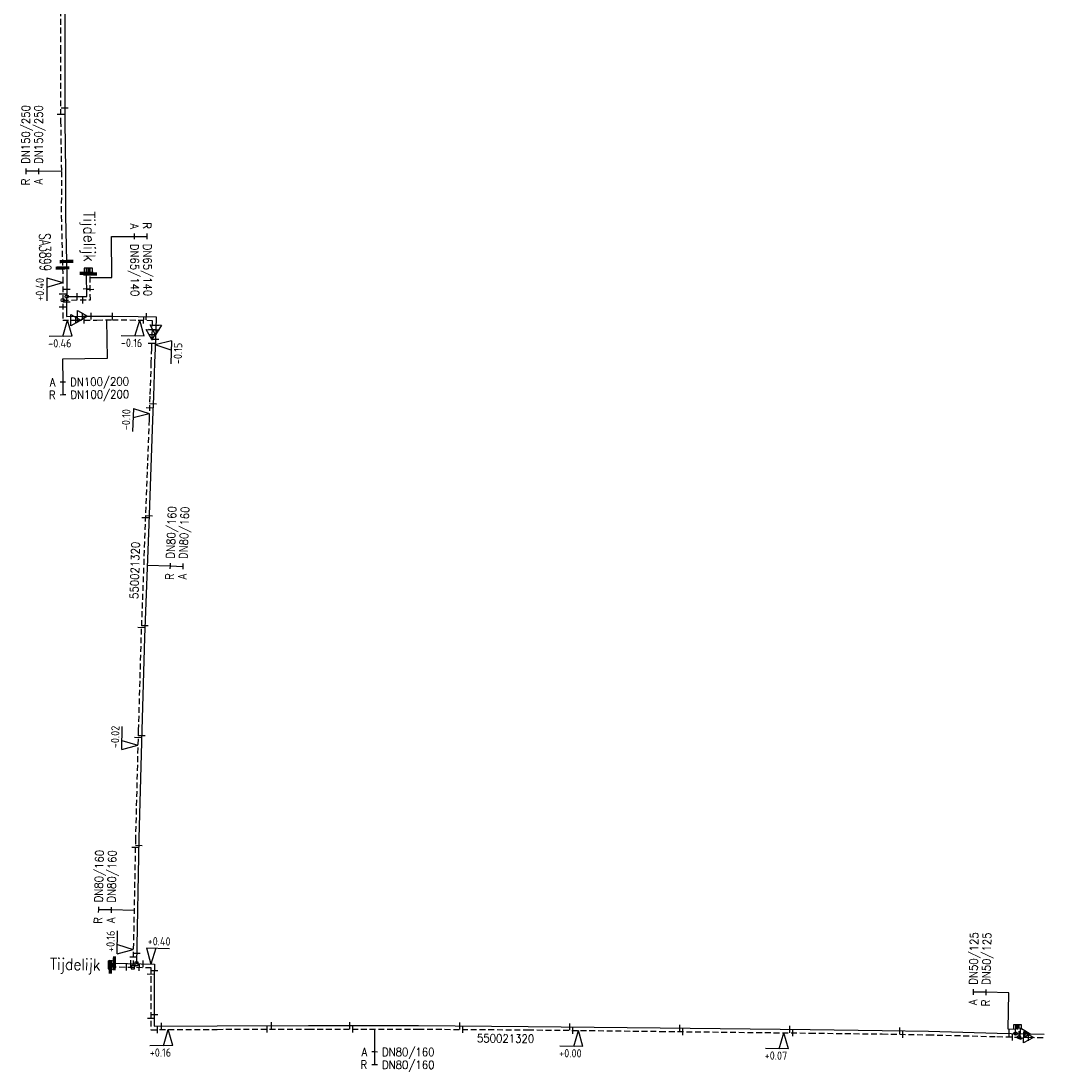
# Model space of a CAD drawing. Header units: millimetres. Extents: x 0 to 118862798, y 0 to 490252104.
# Tile 5 of 12: x 115307437 to 115419053, y 489224325 to 489338909. Entities that reach past the tile are written whole.
import ezdxf
from ezdxf.enums import TextEntityAlignment as Align

# ---------------------------------------------------------------- set-up
doc = ezdxf.new("R2010")
doc.units = ezdxf.units.MM
doc.header["$LTSCALE"] = 200
doc.linetypes.add('HIDDEN2', pattern=[4.7625, 3.175, -1.5875])
for name, color, linetype in [('WW-C-AFSLUITER', 7, 'Continuous'), ('WW-C-mof', 7, 'Continuous'), ('WW-C-tstuk', 7, 'Continuous'), ('WW-C-VERLOOP', 7, 'Continuous'), ('WW-I-diam', 7, 'Continuous'), ('WW-I-info', 7, 'Continuous'), ('WW-I-NAP', 7, 'Continuous'), ('WW-L-aanvoer', 3, 'Continuous'), ('WW-L-retour', 3, 'HIDDEN2')]:
    doc.layers.add(name, color=color, linetype=linetype)
doc.styles.add('DIN17', font='ROMANS.SHX', dxfattribs={"width": 0.9})
doc.styles.add('ISOCP', font='ISOCP.SHX')

# ---------------------------------------------------------------- blocks, each defined once
blk = doc.blocks.new('LR-mof')
at = {"color": 0, "linetype": 'ByBlock', "lineweight": -2}
blk.add_line((0, -0.75), (0, 0.75), dxfattribs=at)
blk = doc.blocks.new('LR-VERL')
at = {"color": 0, "linetype": 'ByBlock', "lineweight": -2}
blk.add_lwpolyline([(1.08, 0), (-1.08, -1.25), (-1.08, 1.25)], close=True, dxfattribs=at)
blk = doc.blocks.new('LR-smof')
at = {"color": 0, "linetype": 'ByBlock', "lineweight": -2}
blk.add_lwpolyline([(1, 0.5), (0, 0.5), (0, -0.5), (1, -0.5)], dxfattribs=at)
blk = doc.blocks.new('LR-tsb')
blk.add_circle((0, 0), 0.375)
blk = doc.blocks.new('LR-tso')
blk.add_lwpolyline([(-0.375, -0.375), (0.375, -0.375), (0.375, 0.375), (-0.375, 0.375)], close=True)
blk = doc.blocks.new('nap2')
at = {"color": 0, "linetype": 'Continuous', "lineweight": -3}
for p, q in [((1, 3.5), (-4, 3.5)), ((-1, 3.5), (0, 0)), ((1, 3.5), (0, 0))]:
    blk.add_line(p, q, dxfattribs=at)
at = {"color": 0, "linetype": 'Continuous', "lineweight": -3, "style": 'ISOCP'}
for tag, p in [('*1', (-1.5, 5)), ('*2', (-4, 1.5))]:
    blk.add_attdef(tag, text='', height=1.8, dxfattribs=at).set_placement(p, align=Align.MIDDLE)
blk = doc.blocks.new('LR-DIAB2')
at = {"color": 0, "linetype": 'Continuous', "lineweight": -3}
blk.add_line((0, 5), (0, 7.8), dxfattribs=at)
at = {"color": 0, "lineweight": -3}
blk.add_line((0, 0), (0, 5), dxfattribs=at)
for points in [[(0.61, 7.8), (0, 7.8), (-0.61, 7.8)], [(0.61, 5), (0, 5), (-0.61, 5)]]:
    blk.add_lwpolyline(points, dxfattribs=at)
at = {"color": 1, "lineweight": -3, "style": 'DIN17', "width": 0.9}
for tag, p in [('*1', (-1.61, 7.8)), ('*2', (-1.61, 5.02))]:
    blk.add_attdef(tag, text='', height=1.8, dxfattribs=at).set_placement(p, align=Align.MIDDLE_RIGHT)
for tag, p in [('*11', (1.61, 7.8)), ('*12', (1.61, 5))]:
    blk.add_attdef(tag, text='', height=1.8, dxfattribs=at).set_placement(p, align=Align.MIDDLE_LEFT)
blk = doc.blocks.new('nap1')
at = {"color": 0, "linetype": 'Continuous', "lineweight": -3}
for p, q in [((-1, 3.5), (0, 0)), ((-1, 3.5), (4, 3.5)), ((1, 3.5), (0, 0))]:
    blk.add_line(p, q, dxfattribs=at)
at = {"color": 0, "linetype": 'Continuous', "lineweight": -3, "style": 'ISOCP'}
for tag, p in [('*1', (1.7, 5)), ('*2', (4, 1.5))]:
    blk.add_attdef(tag, text='', height=1.8, dxfattribs=at).set_placement(p, align=Align.MIDDLE)
blk = doc.blocks.new('LR-DIAO2')
at = {"color": 0, "lineweight": -3}
blk.add_line((0, 0), (0, -5), dxfattribs=at)
at = {"color": 0, "linetype": 'Continuous', "lineweight": -3}
blk.add_line((0, -5), (0, -7.8), dxfattribs=at)
at = {"color": 0, "lineweight": -3}
for points in [[(0.61, -5), (0, -5), (-0.61, -5)], [(0.61, -7.8), (0, -7.8), (-0.61, -7.8)]]:
    blk.add_lwpolyline(points, dxfattribs=at)
at = {"color": 1, "lineweight": -3, "style": 'DIN17', "width": 0.9}
for tag, p in [('*1', (-1.61, -5)), ('*2', (-1.61, -7.78))]:
    blk.add_attdef(tag, text='', height=1.8, dxfattribs=at).set_placement(p, align=Align.MIDDLE_RIGHT)
for tag, p in [('*11', (1.61, -5)), ('*12', (1.61, -7.8))]:
    blk.add_attdef(tag, text='', height=1.8, dxfattribs=at).set_placement(p, align=Align.MIDDLE_LEFT)
blk = doc.blocks.new('LR-AFS')
at = {"color": 0, "lineweight": -3, "const_width": 0.7}
blk.add_lwpolyline([(0, -1.5), (0, 1.5)], dxfattribs=at)
at = {"color": 7, "linetype": 'ByBlock', "lineweight": -2, "style": 'DIN17', "width": 0.9}
blk.add_attdef('*1', text='', height=2.5, dxfattribs=at).set_placement((0, 5), align=Align.MIDDLE)
at = {"color": 0, "linetype": 'ByBlock', "lineweight": -2, "style": 'DIN17', "width": 0.3, "flags": 1}
for tag, p in [('*2', (2.5, 1.5)), ('OCODE', (-7.5, -2.5)), ('NCODE', (-2.5, -2.5)), ('BC', (2.5, -2.5)), ('RK', (7.5, -2.5)), ('ST', (-7.5, -5)), ('VCODE', (-2.5, -5)), ('NIVO', (2.5, -5)), ('IMM', (7.5, -5)), ('FABR', (-7.5, -7.5)), ('TYPE', (-2.5, -7.5)), ('OPBOUW', (2.5, -7.5)), ('BEDIEN', (7.5, -7.5)), ('VERTR', (-7.5, -10)), ('OPBLEN', (-2.5, -10)), ('HULPST', (2.5, -10)), ('VERLSP', (7.5, -10)), ('DEKM', (-7.5, -12.5)), ('PDATUM', (-2.5, -12.5)), ('OPM', (2.5, -12.5)), ('BORD', (7.5, -12.5)), ('BORDL', (-7.5, -15)), ('BORDX', (-2.5, -15)), ('BORDY', (2.5, -15)), ('BORDZ', (7.5, -15))]:
    blk.add_attdef(tag, text='', height=1.8, dxfattribs=at).set_placement(p, align=Align.MIDDLE)
blk = doc.blocks.new('LR-hyp')
at = {"color": 7, "linetype": 'ByBlock', "lineweight": -3, "style": 'DIN17', "width": 0.9}
blk.add_attdef('*1', text='', height=1.8, dxfattribs=at).set_placement((0, 0), align=Align.MIDDLE)
at = {"color": 7, "linetype": 'ByBlock', "lineweight": -2, "style": 'DIN17', "width": 0.9, "flags": 1}
blk.add_attdef('*2', text='', height=1.8, dxfattribs=at).set_placement((0, -5), align=Align.MIDDLE)

msp = doc.modelspace()

# ---------------------------------------------------------------- linework, layer by layer
at = {"layer": 'WW-I-diam'}
for p, q in [((115317350, 489310933), (115317309, 489315374)), ((115314980, 489310911), (115317350, 489310933)), ((115316767, 489306292), (115316823, 489302062)), ((115316823, 489302062), (115311966, 489301998)), ((115415141, 489228880), (115415216, 489232864)), ((115415965, 489228865), (115415141, 489228880))]:
    msp.add_line(p, q, dxfattribs=at)
at = {"layer": 'WW-L-aanvoer'}
for p, q in [((115312211, 489343893), (115312202, 489335962)), ((115312202, 489335962), (115312204, 489327991)), ((115312204, 489327991), (115312297, 489322505)), ((115312297, 489322505), (115312281, 489317643)), ((115312281, 489317643), (115312402, 489312671)), ((115312402, 489312671), (115312445, 489310917)), ((115314596, 489311386), (115314591, 489311937)), ((115312445, 489310917), (115312414, 489306673)), ((115314619, 489308853), (115314596, 489311386)), ((115312430, 489308833), (115314619, 489308853)), ((115312414, 489306673), (115314148, 489306689)), ((115314148, 489306689), (115315709, 489306703)), ((115315709, 489306703), (115317410, 489306700)), ((115317410, 489306700), (115320227, 489306673)), ((115320227, 489306673), (115322172, 489306634)), ((115322172, 489306634), (115322130, 489305194)), ((115322130, 489305194), (115322072, 489303171)), ((115322072, 489303171), (115321999, 489301637)), ((115321999, 489301637), (115321876, 489297941)), ((115321876, 489297941), (115321785, 489295393)), ((115321785, 489295393), (115321366, 489283994)), ((115321366, 489283994), (115320905, 489271637)), ((115320905, 489271637), (115320610, 489261519)), ((115320610, 489261519), (115320306, 489249712)), ((115320306, 489249712), (115320041, 489236029)), ((115316949, 489236089), (115317619, 489236076)), ((115317619, 489236076), (115321994, 489235991)), ((115321994, 489235991), (115321966, 489234565)), ((115321966, 489234565), (115321981, 489229214)), ((115321981, 489229214), (115328841, 489229251)), ((115328841, 489229251), (115338808, 489229286)), ((115338808, 489229286), (115350801, 489229274)), ((115350801, 489229274), (115362776, 489229197)), ((115362776, 489229197), (115377179, 489229030)), ((115415956, 489228412), (115415974, 489229367)), ((115377179, 489229030), (115393527, 489228843)), ((115393527, 489228843), (115401409, 489228749)), ((115401409, 489228749), (115406448, 489228657)), ((115406448, 489228657), (115413928, 489228457)), ((115413928, 489228457), (115417005, 489228389)), ((115417005, 489228389), (115419061, 489228344))]:
    msp.add_line(p, q, dxfattribs=at)
at = {"layer": 'WW-L-retour'}
for p, q in [((115311761, 489343897), (115311752, 489335962)), ((115311752, 489335962), (115311754, 489327986)), ((115311754, 489327986), (115311847, 489322496)), ((115311847, 489322496), (115311831, 489317633)), ((115311831, 489317633), (115311970, 489311959)), ((115311970, 489311959), (115311995, 489310906)), ((115314977, 489311287), (115314971, 489311940)), ((115311995, 489310906), (115311987, 489306244)), ((115315003, 489308477), (115314977, 489311287)), ((115311991, 489308449), (115315003, 489308477)), ((115311987, 489306244), (115313409, 489306257)), ((115313409, 489306257), (115315713, 489306278)), ((115315713, 489306278), (115317409, 489306300)), ((115317409, 489306300), (115320221, 489306273)), ((115320221, 489306273), (115321761, 489306242)), ((115321761, 489306242), (115321716, 489304698)), ((115321716, 489304698), (115321672, 489303182)), ((115321672, 489303182), (115321620, 489301651)), ((115321620, 489301651), (115321496, 489297954)), ((115321496, 489297954), (115321405, 489295407)), ((115321405, 489295407), (115320986, 489284008)), ((115320986, 489284008), (115320526, 489271649)), ((115320526, 489271649), (115320230, 489261529)), ((115320230, 489261529), (115319927, 489249721)), ((115319927, 489249721), (115319654, 489235656)), ((115316941, 489235709), (115317198, 489235704)), ((115317198, 489235704), (115321606, 489235618)), ((115321606, 489235618), (115321586, 489234568)), ((115321586, 489234568), (115321602, 489228832)), ((115416329, 489228024), (115416354, 489229360)), ((115321602, 489228832), (115328842, 489228871)), ((115328842, 489228871), (115338809, 489228906)), ((115338809, 489228906), (115350800, 489228894)), ((115350800, 489228894), (115362773, 489228817)), ((115362773, 489228817), (115377175, 489228650)), ((115377175, 489228650), (115393522, 489228463)), ((115393522, 489228463), (115401403, 489228369)), ((115401403, 489228369), (115406439, 489228278)), ((115406439, 489228278), (115413919, 489228077)), ((115413919, 489228077), (115417371, 489228001)), ((115417371, 489228001), (115419053, 489227964))]:
    msp.add_line(p, q, dxfattribs=at)

# ---------------------------------------------------------------- block references
at = {"layer": 'WW-C-AFSLUITER', "linetype": 'Continuous'}
ref = msp.add_blockref('LR-AFS', (115314596, 489311386), dxfattribs=dict(at, xscale=499.9999999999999, yscale=499.9999999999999, zscale=499.9999999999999, rotation=270.5285))
ref.add_attrib('*1', 'Tijdelijk', dxfattribs={"layer": '0', "color": 7, "linetype": 'ByBlock', "lineweight": -2, "height": 1250, "rotation": 270.5285, "style": 'DIN17', "width": 0.9}).set_placement((115314721, 489315388), align=Align.MIDDLE)
ref = msp.add_blockref('LR-AFS', (115312402, 489312671), dxfattribs=dict(at, xscale=499.9999999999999, yscale=499.9999999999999, zscale=499.9999999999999, rotation=271.3961))
ref.add_attrib('*1', 'SA3899', dxfattribs={"layer": '0', "color": 7, "linetype": 'ByBlock', "lineweight": -2, "height": 1250, "rotation": 271.3961, "style": 'DIN17', "width": 0.65}).set_placement((115310072, 489313677), align=Align.MIDDLE)
for p, xscale, yscale, zscale, rotation in [((115311970, 489311959), 499.9999999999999, 499.9999999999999, 499.9999999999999, 271.3961), ((115314977, 489311287), 499.9999999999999, 499.9999999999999, 499.9999999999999, 270.5285), ((115317198, 489235704), 500, 500, 500, 358.8891)]:
    msp.add_blockref('LR-AFS', p, dxfattribs=dict(at, xscale=xscale, yscale=yscale, zscale=zscale, rotation=rotation))
ref = msp.add_blockref('LR-AFS', (115317619, 489236075), dxfattribs=dict(at, xscale=500, yscale=500, zscale=500, rotation=358.8891))
ref.add_attrib('*1', 'Tijdelijk', dxfattribs={"layer": '0', "color": 7, "linetype": 'ByBlock', "lineweight": -2, "height": 1250, "rotation": 358.8891, "style": 'DIN17', "width": 0.9}).set_placement((115313346, 489235792), align=Align.MIDDLE)
at = {"layer": 'WW-C-mof', "linetype": 'Continuous'}
for name, p, xscale, yscale, zscale, rotation in [('LR-mof', (115312204, 489329435), 500.0000000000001, 500.0000000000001, 500.0000000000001, 270.013), ('LR-mof', (115311754, 489328749), 500.0000000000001, 500.0000000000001, 500.0000000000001, 270.013), ('LR-smof', (115314591, 489311937), 499.9999999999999, 499.9999999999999, 499.9999999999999, 270.5285), ('LR-smof', (115314971, 489311940), 499.9999999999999, 499.9999999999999, 499.9999999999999, 270.5285), ('LR-mof', (115312435, 489309615), 499.9999999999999, 499.9999999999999, 499.9999999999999, 89.7424), ('LR-mof', (115314611, 489309698), 499.9999999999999, 499.9999999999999, 499.9999999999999, 270.5285), ('LR-mof', (115314992, 489309626), 499.9999999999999, 499.9999999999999, 499.9999999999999, 270.5285), ('LR-mof', (115311992, 489309083), 499.9999999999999, 499.9999999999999, 499.9999999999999, 89.7424), ('LR-mof', (115312425, 489308215), 499.9999999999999, 499.9999999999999, 499.9999999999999, 89.7424), ('LR-mof', (115313576, 489308844), 499.9999999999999, 499.9999999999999, 499.9999999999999, 0.5285), ('LR-mof', (115314173, 489308469), 499.9999999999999, 499.9999999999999, 499.9999999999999, 0.5285), ('LR-mof', (115311989, 489307683), 499.9999999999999, 499.9999999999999, 499.9999999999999, 89.7424), ('LR-mof', (115315104, 489306697), 499.9999999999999, 499.9999999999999, 499.9999999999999, 0.5285), ('LR-mof', (115317403, 489306700), 500.0000000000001, 500.0000000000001, 500.0000000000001, 359.9084), ('LR-mof', (115314334, 489306265), 499.9999999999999, 499.9999999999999, 499.9999999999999, 0.5285), ('LR-mof', (115320818, 489306261), 500.0000000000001, 500.0000000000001, 500.0000000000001, 358.861), ('LR-mof', (115321104, 489306656), 500.0000000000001, 500.0000000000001, 500.0000000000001, 358.861), ('LR-mof', (115321731, 489305217), 499.9999999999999, 499.9999999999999, 499.9999999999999, 88.33820000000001), ('LR-mof', (115322144, 489305673), 499.9999999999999, 499.9999999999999, 499.9999999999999, 88.33820000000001), ('LR-mof', (115321687, 489303716), 499.9999999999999, 499.9999999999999, 499.9999999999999, 88.33820000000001), ('LR-mof', (115322100, 489304159), 499.9999999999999, 499.9999999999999, 499.9999999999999, 88.33820000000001), ('LR-mof', (115321846, 489297116), 500, 500, 500, 87.9517), ('LR-mof', (115321450, 489296682), 500, 500, 500, 87.9517), ('LR-mof', (115321011, 489284687), 499.9999999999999, 499.9999999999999, 499.9999999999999, 87.89599999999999), ('LR-mof', (115321399, 489284895), 499.9999999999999, 499.9999999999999, 499.9999999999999, 87.89599999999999), ('LR-mof', (115320565, 489272698), 500.0000000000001, 500.0000000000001, 500.0000000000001, 87.8665), ('LR-mof', (115320953, 489272902), 500.0000000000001, 500.0000000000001, 500.0000000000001, 87.8665), ('LR-mof', (115320209, 489260704), 499.9999999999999, 499.9999999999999, 499.9999999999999, 88.5282), ('LR-mof', (115320594, 489260907), 499.9999999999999, 499.9999999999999, 499.9999999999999, 88.5282), ('LR-mof', (115319907, 489248712), 499.9999999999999, 499.9999999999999, 499.9999999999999, 88.8891), ('LR-mof', (115320291, 489248912), 499.9999999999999, 499.9999999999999, 499.9999999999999, 88.8891), ('LR-smof', (115316949, 489236089), 500, 500, 500, 358.8891), ('LR-mof', (115318941, 489235670), 500, 500, 500, 358.8871), ('LR-mof', (115319675, 489236757), 499.9999999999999, 499.9999999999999, 499.9999999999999, 88.8891), ('LR-mof', (115319410, 489236041), 499.9999999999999, 499.9999999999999, 499.9999999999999, 358.8873), ('LR-mof', (115320063, 489237142), 499.9999999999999, 499.9999999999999, 499.9999999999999, 88.8891), ('LR-mof', (115320341, 489235643), 500, 500, 500, 358.8871), ('LR-mof', (115320759, 489236015), 499.9999999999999, 499.9999999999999, 499.9999999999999, 358.8873), ('LR-smof', (115316941, 489235709), 500, 500, 500, 358.8891), ('LR-mof', (115321592, 489234869), 499.9999999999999, 499.9999999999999, 499.9999999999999, 88.8891), ('LR-mof', (115321980, 489235260), 499.9999999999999, 499.9999999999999, 499.9999999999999, 88.8891), ('LR-mof', (115321978, 489230483), 500, 500, 500, 270.1628), ('LR-mof', (115321599, 489230104), 500, 500, 500, 270.1628), ('LR-mof', (115322323, 489228836), 500, 500, 500, 0.3035999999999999), ('LR-mof', (115322758, 489229218), 500, 500, 500, 0.3035999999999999), ('LR-mof', (115334309, 489228890), 500.0000000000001, 500.0000000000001, 500.0000000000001, 0.2011), ('LR-mof', (115334760, 489229271), 500.0000000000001, 500.0000000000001, 500.0000000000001, 0.2011), ('LR-mof', (115343329, 489229281), 499.9999999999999, 499.9999999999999, 499.9999999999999, 359.945), ('LR-mof', (115343650, 489228901), 499.9999999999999, 499.9999999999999, 499.9999999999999, 359.945), ('LR-mof', (115355328, 489229245), 500.0000000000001, 500.0000000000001, 500.0000000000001, 359.6290000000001), ('LR-mof', (115355650, 489228863), 500.0000000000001, 500.0000000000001, 500.0000000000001, 359.6290000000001), ('LR-mof', (115367329, 489229144), 500, 500, 500, 359.3387), ('LR-mof', (115367653, 489228760), 500, 500, 500, 359.3387), ('LR-mof', (115379325, 489229006), 500.0000000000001, 500.0000000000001, 500.0000000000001, 359.3446), ('LR-mof', (115391327, 489228869), 500.0000000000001, 500.0000000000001, 500.0000000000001, 359.3446), ('LR-smof', (115415976, 489229364), 499.9999999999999, 499.9999999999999, 499.9999999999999, 268.9257), ('LR-smof', (115416354, 489229360), 499.9999999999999, 499.9999999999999, 499.9999999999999, 268.9257), ('LR-mof', (115379650, 489228622), 500.0000000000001, 500.0000000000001, 500.0000000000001, 359.3446), ('LR-mof', (115391650, 489228485), 500.0000000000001, 500.0000000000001, 500.0000000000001, 359.3446), ('LR-mof', (115403323, 489228714), 500.0000000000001, 500.0000000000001, 500.0000000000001, 358.9566), ('LR-mof', (115403646, 489228328), 500.0000000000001, 500.0000000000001, 500.0000000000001, 358.9566), ('LR-mof', (115415257, 489228428), 500.0000000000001, 500.0000000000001, 500.0000000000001, 358.7344000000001), ('LR-mof', (115415620, 489228040), 500.0000000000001, 500.0000000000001, 500.0000000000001, 358.7344000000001)]:
    msp.add_blockref(name, p, dxfattribs=dict(at, xscale=xscale, yscale=yscale, zscale=zscale, rotation=rotation))
at = {"layer": 'WW-C-mof'}
for p, xscale, yscale, zscale, rotation in [((115314148, 489306689), 499.9999999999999, 499.9999999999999, 499.9999999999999, 0.5285), ((115313409, 489306257), 499.9999999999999, 499.9999999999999, 499.9999999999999, 0.5285), ((115322130, 489305194), 499.9999999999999, 499.9999999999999, 499.9999999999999, 268.3382), ((115321716, 489304698), 499.9999999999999, 499.9999999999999, 499.9999999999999, 268.3382), ((115417005, 489228389), 500, 500, 500, 358.7344000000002), ((115417371, 489228001), 500, 500, 500, 358.7344000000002)]:
    msp.add_blockref('LR-mof', p, dxfattribs=dict(at, xscale=xscale, yscale=yscale, zscale=zscale, rotation=rotation))
at = {"layer": 'WW-C-tstuk', "linetype": 'Continuous'}
for name, p, xscale, yscale, zscale, rotation in [('LR-tsb', (115311991, 489308449), 499.9999999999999, 499.9999999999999, 499.9999999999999, 0.5285), ('LR-tsb', (115312430, 489308833), 499.9999999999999, 499.9999999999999, 499.9999999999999, 0.5285), ('LR-tso', (115320041, 489236029), 499.9999999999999, 499.9999999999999, 499.9999999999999, 178.8873), ('LR-tso', (115319654, 489235656), 500, 500, 500, 178.8871), ('LR-tsb', (115415956, 489228412), 500.0000000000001, 500.0000000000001, 500.0000000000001, 88.9257), ('LR-tsb', (115416329, 489228024), 500.0000000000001, 500.0000000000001, 500.0000000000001, 88.9257)]:
    msp.add_blockref(name, p, dxfattribs=dict(at, xscale=xscale, yscale=yscale, zscale=zscale, rotation=rotation))
at = {"layer": 'WW-C-VERLOOP', "linetype": 'Continuous'}
for p, xscale, yscale, zscale, rotation in [((115314148, 489306689), 499.9999999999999, 499.9999999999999, 499.9999999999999, 0.5285), ((115313409, 489306257), 499.9999999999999, 499.9999999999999, 499.9999999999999, 0.5285), ((115321716, 489304698), 499.9999999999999, 499.9999999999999, 499.9999999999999, 268.3382), ((115322130, 489305194), 499.9999999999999, 499.9999999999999, 499.9999999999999, 268.3382), ((115417005, 489228389), 500.0000000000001, 500.0000000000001, 500.0000000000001, 358.7344000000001), ((115417371, 489228001), 500.0000000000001, 500.0000000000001, 500.0000000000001, 358.7344000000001)]:
    msp.add_blockref('LR-VERL', p, dxfattribs=dict(at, xscale=xscale, yscale=yscale, zscale=zscale, rotation=rotation))
at = {"layer": 'WW-I-diam', "xscale": 500, "yscale": 500, "zscale": 500, "rotation": 89.81382931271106}
msp.add_blockref('LR-DIAB2', (115311847, 489322496), dxfattribs=at).add_auto_attribs({'*1': 'R', '*11': 'DN150/250', '*2': 'A', '*12': 'DN150/250'})
at = {"layer": 'WW-I-diam', "linetype": 'Continuous'}
for name, p, xscale, yscale, zscale, rotation, values in [('LR-DIAB2', (115317309, 489315374), 500.0000000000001, 500.0000000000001, 500.0000000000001, 270.5285130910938, {'*1': 'R', '*11': 'DN65/140', '*2': 'A', '*12': 'DN65/140'}), ('LR-DIAO2', (115311966, 489301998), 500.0000000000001, 500.0000000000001, 500.0000000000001, 0.7516372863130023, {'*1': 'A', '*11': 'DN100/200', '*2': 'R', '*12': 'DN100/200'}), ('LR-DIAO2', (115321200, 489279537), 500, 500, 500, 87.86651378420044, {'*1': 'R', '*11': 'DN80/160', '*2': 'A', '*12': 'DN80/160'}), ('LR-DIAB2', (115319774, 489241847), 500, 500, 500, 88.88912654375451, {'*1': 'R', '*11': 'DN80/160', '*2': 'A', '*12': 'DN80/160'}), ('LR-DIAB2', (115415216, 489232864), 500, 500, 500, 88.9256540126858, {'*1': 'A', '*11': 'DN50/125', '*2': 'R', '*12': 'DN50/125'}), ('LR-DIAO2', (115346021, 489228899), 500.0000000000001, 500.0000000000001, 500.0000000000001, 359.9450021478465, {'*1': 'A', '*11': 'DN80/160', '*2': 'R', '*12': 'DN80/160'})]:
    msp.add_blockref(name, p, dxfattribs=dict(at, xscale=xscale, yscale=yscale, zscale=zscale, rotation=rotation)).add_auto_attribs(values)
at = {"layer": 'WW-I-info', "linetype": 'Continuous', "xscale": 499.9999999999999, "yscale": 499.9999999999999, "zscale": 499.9999999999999}
for p, rotation in [((115319855, 489278961), 88.32649999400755), ((115360308, 489227876), 359.344621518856)]:
    msp.add_blockref('LR-hyp', p, dxfattribs=dict(at, rotation=rotation)).add_auto_attribs({'*1': '550021320'})
at = {"layer": 'WW-I-NAP', "linetype": 'Continuous'}
ref = msp.add_blockref('nap2', (115311994, 489310365), dxfattribs=dict(at, xscale=500, yscale=500, zscale=500, rotation=89.89488019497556))
ref.add_attrib('*1', '+0.40', dxfattribs={"layer": '0', "color": 1, "linetype": 'Continuous', "lineweight": -3, "height": 900, "rotation": 89.89488, "style": 'ISOCP'}).set_placement((115309493, 489309620), align=Align.MIDDLE)
ref = msp.add_blockref('nap1', (115312498, 489306248), dxfattribs=dict(at, xscale=500.0000000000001, yscale=500.0000000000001, zscale=500.0000000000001, rotation=180.5285130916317))
ref.add_attrib('*1', '-0.46', dxfattribs={"layer": '0', "color": 1, "linetype": 'Continuous', "lineweight": -3, "height": 900, "rotation": 0.52851, "style": 'ISOCP'}).set_placement((115311671, 489303741), align=Align.MIDDLE)
ref = msp.add_blockref('nap1', (115320399, 489306270), dxfattribs=dict(at, xscale=500.0000000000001, yscale=500.0000000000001, zscale=500.0000000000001, rotation=178.861038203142))
ref.add_attrib('*1', '-0.16', dxfattribs={"layer": '0', "color": 1, "linetype": 'Continuous', "lineweight": -3, "height": 900, "rotation": 358.86104, "style": 'ISOCP'}).set_placement((115319499, 489303787), align=Align.MIDDLE)
ref = msp.add_blockref('nap1', (115322083, 489303556), dxfattribs=dict(at, xscale=499.9999999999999, yscale=499.9999999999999, zscale=499.9999999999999, rotation=268.3381763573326))
ref.add_attrib('*1', '-0.15', dxfattribs={"layer": '0', "color": 1, "linetype": 'Continuous', "lineweight": -3, "height": 900, "rotation": 88.33818, "style": 'ISOCP'}).set_placement((115324557, 489302634), align=Align.MIDDLE)
ref = msp.add_blockref('nap2', (115321428, 489296064), dxfattribs=dict(at, xscale=500.0000000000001, yscale=500.0000000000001, zscale=500.0000000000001, rotation=87.95168243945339))
ref.add_attrib('*1', '-0.10', dxfattribs={"layer": '0', "color": 1, "linetype": 'Continuous', "lineweight": -3, "height": 900, "rotation": 87.95168, "style": 'ISOCP'}).set_placement((115318903, 489295404), align=Align.MIDDLE)
ref = msp.add_blockref('nap1', (115320187, 489259865), dxfattribs=dict(at, xscale=500, yscale=500, zscale=500, rotation=88.52820746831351))
ref.add_attrib('*1', '-0.02', dxfattribs={"layer": '0', "color": 1, "linetype": 'Continuous', "lineweight": -3, "height": 900, "rotation": 88.52821, "style": 'ISOCP'}).set_placement((115317710, 489260779), align=Align.MIDDLE)
ref = msp.add_blockref('nap1', (115319691, 489237582), dxfattribs=dict(at, xscale=499.9999999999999, yscale=499.9999999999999, zscale=499.9999999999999, rotation=88.88912654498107))
ref.add_attrib('*1', '+0.16', dxfattribs={"layer": '0', "color": 1, "linetype": 'Continuous', "lineweight": -3, "height": 900, "rotation": 88.88913, "style": 'ISOCP'}).set_placement((115317208, 489238481), align=Align.MIDDLE)
ref = msp.add_blockref('nap1', (115321606, 489235998), dxfattribs=dict(at, xscale=500.0000000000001, yscale=500.0000000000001, zscale=500.0000000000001, rotation=358.8872750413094))
ref.add_attrib('*1', '+0.40', dxfattribs={"layer": '0', "color": 1, "linetype": 'Continuous', "lineweight": -3, "height": 900, "rotation": 358.88728, "style": 'ISOCP'}).set_placement((115322504, 489238481), align=Align.MIDDLE)
ref = msp.add_blockref('nap1', (115323484, 489228842), dxfattribs=dict(at, xscale=499.9999999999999, yscale=499.9999999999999, zscale=499.9999999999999, rotation=180.3035901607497))
ref.add_attrib('*1', '+0.16', dxfattribs={"layer": '0', "color": 1, "linetype": 'Continuous', "lineweight": -3, "height": 900, "rotation": 0.30359, "style": 'ISOCP'}).set_placement((115322647, 489226338), align=Align.MIDDLE)
ref = msp.add_blockref('nap1', (115368259, 489228753), dxfattribs=dict(at, xscale=500.0000000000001, yscale=500.0000000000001, zscale=500.0000000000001, rotation=179.3387306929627))
ref.add_attrib('*1', '+0.00', dxfattribs={"layer": '0', "color": 1, "linetype": 'Continuous', "lineweight": -3, "height": 900, "rotation": 359.33873, "style": 'ISOCP'}).set_placement((115367380, 489226263), align=Align.MIDDLE)
ref = msp.add_blockref('nap1', (115390684, 489228496), dxfattribs=dict(at, xscale=500, yscale=500, zscale=500, rotation=179.3446215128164))
ref.add_attrib('*1', '+0.07', dxfattribs={"layer": '0', "color": 1, "linetype": 'Continuous', "lineweight": -3, "height": 900, "rotation": 359.34462, "style": 'ISOCP'}).set_placement((115389806, 489226006), align=Align.MIDDLE)

doc.saveas('drawing.dxf')
